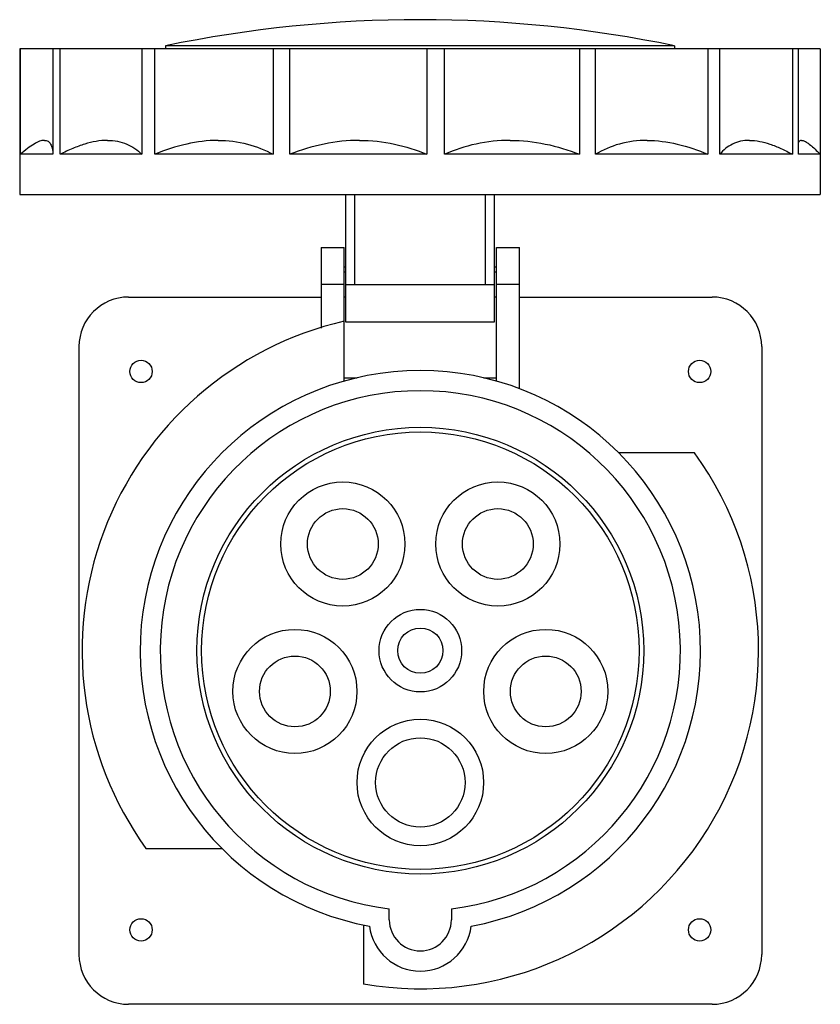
# Model space of a CAD drawing. Header units: millimetres. Extents: x 314 to 443, y 126 to 285.
import ezdxf

# ---------------------------------------------------------------- set-up
doc = ezdxf.new("R2010")
doc.units = ezdxf.units.MM
doc.header["$LTSCALE"] = 30.734
doc.layers.get('0').update_dxf_attribs({"linetype": 'CONTINUOUS'})

msp = doc.modelspace()

# ---------------------------------------------------------------- linework, layer by layer
at = {"color": 7, "linetype": 'Continuous'}
for p, q in [((314.24, 279.86), (314.24, 262.86)), ((443.22, 279.86), (314.24, 279.86)), ((314.35, 262.86), (314.35, 279.86)), ((319.58, 279.86), (319.58, 262.86)), ((320.75, 262.86), (320.75, 279.86)), ((333.92, 279.86), (333.92, 262.86)), ((335.99, 262.86), (335.99, 279.86)), ((337.73, 280.36), (337.73, 279.86)), ((419.73, 280.36), (337.73, 280.36)), ((355.09, 279.86), (355.09, 262.86)), ((357.73, 262.86), (357.73, 279.86)), ((379.85, 279.86), (379.85, 262.86)), ((382.67, 262.86), (382.67, 279.86)), ((404.44, 279.86), (404.44, 262.86)), ((407, 262.86), (407, 279.86)), ((419.73, 280.36), (419.73, 279.86)), ((425.12, 279.86), (425.12, 262.86)), ((427.03, 262.86), (427.03, 279.86)), ((438.74, 279.86), (438.74, 262.86)), ((439.71, 262.86), (439.71, 279.86)), ((443.22, 279.86), (443.22, 262.86)), ((314.23, 262.86), (314.23, 256.36)), ((314.24, 262.86), (314.23, 262.86)), ((319.58, 262.86), (314.35, 262.86)), ((333.92, 262.86), (320.75, 262.86)), ((355.09, 262.86), (335.99, 262.86)), ((379.85, 262.86), (357.73, 262.86)), ((404.44, 262.86), (382.67, 262.86)), ((425.12, 262.86), (407, 262.86)), ((438.74, 262.86), (427.03, 262.86)), ((443.23, 262.86), (439.71, 262.86)), ((442.78, 263.3), (443.23, 262.86)), ((443.23, 262.86), (443.23, 256.36)), ((314.23, 256.36), (443.23, 256.36)), ((366.73, 256.36), (366.73, 235.86)), ((368.23, 241.86), (368.23, 256.36)), ((389.23, 256.36), (389.23, 241.86)), ((390.73, 235.86), (390.73, 256.36)), ((362.78, 247.86), (366.53, 247.86)), ((362.78, 247.86), (362.78, 234.83)), ((366.53, 226.31), (366.53, 247.86)), ((391.03, 247.86), (394.78, 247.86)), ((391.03, 226.31), (391.03, 247.86)), ((394.78, 225.08), (394.78, 247.86)), ((366.53, 244.74), (366.73, 244.74)), ((390.73, 244.74), (391.03, 244.74)), ((366.73, 243.86), (366.53, 243.86)), ((391.03, 243.86), (390.73, 243.86)), ((366.53, 241.86), (362.78, 241.86)), ((366.73, 241.86), (390.73, 241.86)), ((394.78, 241.86), (391.03, 241.86)), ((331.78, 239.86), (362.78, 239.86)), ((366.73, 239.86), (366.53, 239.86)), ((391.03, 239.86), (390.73, 239.86)), ((394.78, 239.86), (425.78, 239.86)), ((366.73, 235.86), (390.73, 235.86)), ((323.78, 231.86), (323.78, 133.86)), ((433.78, 231.86), (433.78, 133.86)), ((366.53, 226.85), (368.6, 226.85)), ((388.95, 226.85), (391.03, 226.85)), ((422.98, 214.74), (410.75, 214.74)), ((334.57, 150.98), (346.8, 150.98)), ((373.78, 139.46), (373.78, 141.26)), ((383.78, 141.26), (383.78, 139.46)), ((369.61, 138.65), (369.61, 129.13)), ((425.78, 125.86), (331.78, 125.86))]:
    msp.add_line(p, q, dxfattribs=at)
for centre, radius in [((333.78, 227.86), 1.8), ((423.78, 227.86), 1.8), ((378.78, 182.86), 36), ((378.78, 182.86), 35.25), ((366.29, 200.05), 10), ((391.27, 200.05), 10), ((366.29, 200.05), 5.7), ((391.27, 200.05), 5.7), ((378.78, 182.86), 6.65), ((358.57, 176.29), 10), ((378.78, 182.86), 3.65), ((398.99, 176.29), 10), ((358.57, 176.29), 5.7), ((398.99, 176.29), 5.7), ((378.78, 161.61), 10.2), ((378.78, 161.61), 7.2), ((333.78, 137.86), 1.8), ((423.78, 137.86), 1.8)]:
    msp.add_circle(centre, radius, dxfattribs=at)
for centre, radius, start, end in [((378.73, 82.56), 202, 78.2893, 101.7107), ((331.78, 231.86), 8, 90, 180), ((425.78, 231.86), 8, 0, 90), ((378.78, 182.86), 54.5, 102.9893, 215.7999), ((378.78, 182.86), 45.15, 280.4498, 259.5502), ((378.78, 182.86), 41.9, 276.8535, 263.1465), ((378.78, 182.86), 54.5, 260.3152, 35.8), ((378.78, 139.46), 8.25, 186.9701, 353.0299), ((378.78, 139.46), 5, 180, 360), ((331.78, 133.86), 8, 180, 270), ((425.78, 133.86), 8, 270, 360)]:
    msp.add_arc(centre, radius, start, end, dxfattribs=at)
for points, knots in [([(318.2, 265.11), (317.94, 265.11), (317.35, 264.96), (316.45, 264.49), (315.42, 263.77), (314.72, 263.18), (314.35, 262.86)], [0, 0, 0, 0, 0.170273, 0.392948, 0.67085, 1, 1, 1, 1]), ([(318.2, 265.11), (318.3, 265.11), (318.51, 265.08), (318.8, 264.97), (319.04, 264.77), (319.23, 264.51), (319.38, 264.18), (319.53, 263.63), (319.57, 263.17), (319.58, 262.86)], [0, 0, 0, 0, 0.108471, 0.209593, 0.31094, 0.419594, 0.540683, 0.677143, 1, 1, 1, 1]), ([(328.37, 265.11), (327.14, 265.11), (325.21, 264.74), (322.71, 263.81), (321.41, 263.2), (320.75, 262.86)], [0, 0, 0, 0, 0.461422, 0.721797, 1, 1, 1, 1]), ([(328.37, 265.11), (328.91, 265.11), (329.97, 265.02), (331.48, 264.57), (332.81, 263.85), (333.57, 263.21), (333.92, 262.86)], [0, 0, 0, 0, 0.266348, 0.516861, 0.759075, 1, 1, 1, 1]), ([(346.2, 265.11), (344.5, 265.11), (340.99, 264.66), (337.65, 263.54), (335.99, 262.86)], [0, 0, 0, 0, 0.485468, 1, 1, 1, 1]), ([(346.2, 265.11), (347.79, 265.11), (350.88, 264.73), (353.77, 263.57), (355.09, 262.86)], [0, 0, 0, 0, 0.514967, 1, 1, 1, 1]), ([(368.99, 265.11), (367.07, 265.11), (363.22, 264.69), (359.52, 263.56), (357.73, 262.86)], [0, 0, 0, 0, 0.498664, 1, 1, 1, 1]), ([(368.99, 265.11), (370.87, 265.11), (374.6, 264.71), (378.16, 263.57), (379.85, 262.86)], [0, 0, 0, 0, 0.506615, 1, 1, 1, 1]), ([(393.26, 265.11), (391.41, 265.11), (387.77, 264.72), (384.3, 263.57), (382.67, 262.86)], [0, 0, 0, 0, 0.508413, 1, 1, 1, 1]), ([(393.26, 265.11), (395.15, 265.11), (398.98, 264.69), (402.65, 263.56), (404.44, 262.86)], [0, 0, 0, 0, 0.49642, 1, 1, 1, 1]), ([(415.32, 265.11), (413.82, 265.11), (410.9, 264.74), (408.21, 263.57), (407, 262.86)], [0, 0, 0, 0, 0.516312, 1, 1, 1, 1]), ([(415.32, 265.11), (416.94, 265.11), (420.32, 264.65), (423.52, 263.54), (425.12, 262.86)], [0, 0, 0, 0, 0.48198, 1, 1, 1, 1]), ([(431.8, 265.11), (431.32, 265.11), (430.38, 265.02), (429.07, 264.57), (427.94, 263.84), (427.32, 263.2), (427.03, 262.86)], [0, 0, 0, 0, 0.265268, 0.513444, 0.755218, 1, 1, 1, 1]), ([(431.8, 265.11), (432.91, 265.11), (434.67, 264.73), (436.94, 263.81), (438.13, 263.2), (438.74, 262.86)], [0, 0, 0, 0, 0.453572, 0.715909, 1, 1, 1, 1]), ([(440.21, 265.11), (440.15, 265.11), (440.03, 265.09), (439.81, 264.97), (439.72, 264.79), (439.68, 264.67)], [0, 0, 0, 0, 0.246043, 0.47692, 1, 1, 1, 1]), ([(440.21, 265.11), (440.37, 265.11), (440.75, 264.98), (441.34, 264.61), (442.03, 264.03), (442.52, 263.57), (442.78, 263.3)], [0, 0, 0, 0, 0.151348, 0.367217, 0.651403, 1, 1, 1, 1])]:
    msp.add_open_spline(points, degree=3, knots=knots, dxfattribs=at)

doc.saveas('drawing.dxf')
